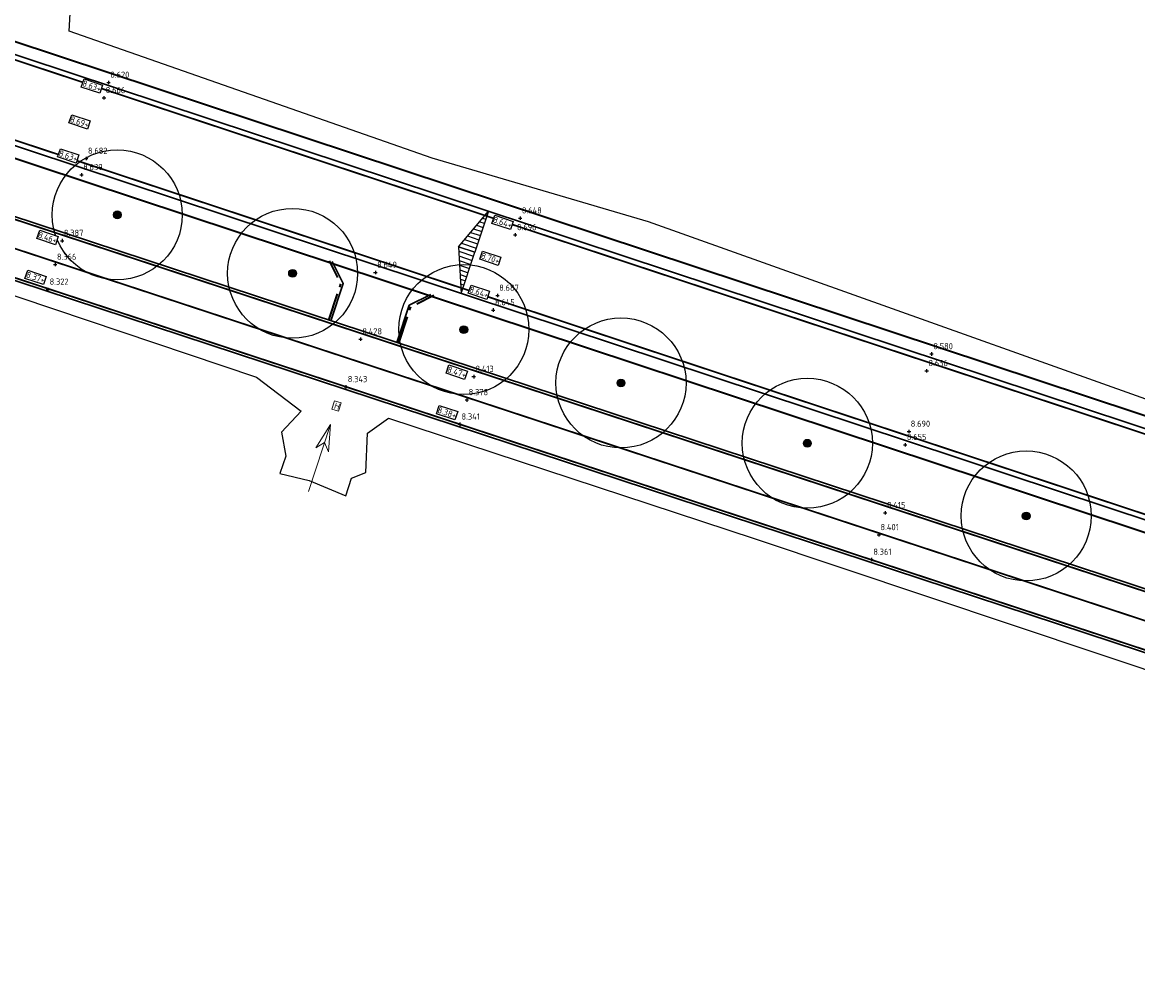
# Model space of a CAD drawing. Header units: metres. Extents: x 158962 to 159595, y 404132 to 404628.
# Tile 3 of 23: x 159035 to 159099, y 404320 to 404375. Entities that reach past the tile are written whole.
import ezdxf

# ---------------------------------------------------------------- set-up
doc = ezdxf.new("R2010")
doc.units = ezdxf.units.M
for name, pattern in [('VH-OPSLUITBAND_120X250', [26, 16, -4, 2, -4]), ('VW-1-3_STREEP', [4, 1, -3]), ('VW-30-270_STREEP', [3, 0.3, -2.7])]:
    doc.linetypes.add(name, pattern=pattern)
doc.layers.get('Defpoints').update_dxf_attribs({"color": 171})
for name, color, linetype, lineweight in [('B-WE-GR-BOOM-S (ingemeten)', 90, 'Continuous', 25), ('B-WE-OG-HOOGTEPUNT-S', 7, 'Continuous', 25), ('B-WE-OG-HOOGTEPUNT-T18', 10, 'Continuous', 18), ('B-WE-OG-TOPOGRAFIE_INRIT-G', 10, 'Continuous', 18), ('N-WE-GW-HOOGTE_AFWERKHOOGTE-T25', 7, 'Continuous', 25), ('N-WE-VH-HALFVERHARDING_GRASBETONSTEEN-G', 7, 'Continuous', 35), ('N-WE-VH-KANTOPSLUITING_OPSLUITBAND_120X250-G', 4, 'VH-OPSLUITBAND_120X250', 35), ('N-WE-VH-KANTVERHARDING-G', 7, 'Continuous', 30), ('N-WE-VH-T18', 7, 'Continuous', 18), ('N-WE-VW-MARKERING_LANGS_STREEP_13_010-G', 7, 'VW-1-3_STREEP', 13), ('N-WE-VW-MARKERING_LANGS_STREEP_30270_010-G', 7, 'VW-30-270_STREEP', 13), ('N-WE-VW-MARKERING_LANGS_STREEP_DOORGETROKKEN_010-G', 7, 'Continuous', 13)]:
    doc.layers.add(name, color=color, linetype=linetype, lineweight=lineweight)
doc.layers.add('Iv-a-afwateringsprofiel', color=5, linetype='Continuous')
doc.styles.add('NLCS-ISO', font='NLCS-ISO.TTF')
doc.styles.add('NLCS-ISO-M200-T18', font='NLCS-ISO.TTF', dxfattribs={"height": 0.36})

# ---------------------------------------------------------------- blocks, each defined once
blk = doc.blocks.new('inrit')
at = {"linetype": 'Continuous'}
for p, q in [((0, 0), (4.064, 0)), ((4.064, 0), (2.532, 0.38)), ((2.532, 0.38), (2.971, 0)), ((4.064, 0), (2.532, -0.38)), ((2.532, -0.38), (2.971, 0))]:
    blk.add_line(p, q, dxfattribs=at)
blk = doc.blocks.new('SGR-BOOM_01')
at = {"ltscale": 0.1}
h = blk.add_hatch(color=256, dxfattribs=at)
edge = h.paths.add_edge_path()
edge.add_arc((0, 0), 0.15, 0, 360)
for radius in [2.5, 0.045]:
    blk.add_circle((0, 0), radius)
blk.add_circle((0, 0), 0.15, dxfattribs=at)
blk = doc.blocks.new('SOG-HOOGTEPUNT-SO')
for p, q in [((-0.5, 0), (0.5, 0)), ((0, 0.5), (0, -0.5))]:
    blk.add_line(p, q)
blk = doc.blocks.new('*U733')
h = blk.add_hatch()
h.set_pattern_fill('AMO-BODEM_LEEM', color=256, scale=0.1, angle=135, pattern_type=2)
h.set_pattern_definition([(270, (-0.5, -0.5295), (0.25, -6e-17), [])])
h.paths.add_polyline_path([(2.5, 0), (2.5, 1), (0, 0)])
h = blk.add_hatch()
h.set_pattern_fill('AMO-BODEM_LEEM', color=256, scale=0.1, angle=135, pattern_type=2)
h.set_pattern_definition([(270, (-1.5, -0.5295), (0.25, -6e-17), [])])
h.paths.add_polyline_path([(2.5, 0), (2.5, 1), (5, 0)])
for points in [[(2.5, 0), (2.5, 1), (0, 0)], [(2.5, 0), (2.5, 1), (5, 0)]]:
    blk.add_lwpolyline(points, close=True)

msp = doc.modelspace()

# ---------------------------------------------------------------- linework, layer by layer
at = {"layer": 'Defpoints'}
for points in [[(159110.677, 404349.558), (159070.667, 404363.84), (159058.193, 404367.515), (159037.262, 404374.839), (159037.408, 404377.589), (159037.132, 404377.944), (159032.843, 404379.498), (159032.611, 404379.718), (159030.945, 404376.885), (159012.767, 404382.811), (159010.471, 404381.905), (159007.272, 404384.949), (158986.237, 404389.471), (158980.218, 404390.767), (158977.853, 404391.665), (158979.692, 404393.964), (158979.03, 404395.258), (158977.383, 404395.172), (158977.238, 404393.477), (158975.368, 404394.385)], [(158975.368, 404372.875), (158980.951, 404373.2), (158986.519, 404372.926), (159001.149, 404370.403), (159012.91, 404366.702), (159048.055, 404354.871), (159050.639, 404352.914), (159049.504, 404351.695), (159049.753, 404350.311), (159049.412, 404349.309), (159051.092, 404348.91), (159053.202, 404348.027), (159053.533, 404349.037), (159054.358, 404349.378), (159054.455, 404351.635), (159055.664, 404352.509), (159076.753, 404345.557), (159111.635, 404333.884)]]:
    msp.add_lwpolyline(points, dxfattribs=at)
at = {"layer": 'N-WE-VH-HALFVERHARDING_GRASBETONSTEEN-G'}
for points in [[(159381.51, 404440.163), (159377.772, 404436.191, -0.085818), (159333.7, 404403.061), (159245.916, 404358.095, -0.044387), (159205.379, 404341.684), (159198.922, 404339.715), (159193.779, 404338.147, -0.155199), (159141.165, 404338.777), (159005.614, 404383.687, 0.100467), (158972.749, 404387.638, 0.100467)], [(159207.246, 404335.562), (159195.645, 404332.025, -0.155199), (159139.152, 404332.702), (159003.601, 404377.611, 0.093522), (158975.373, 404381.4, 0.093522)]]:
    msp.add_lwpolyline(points, format="xyb", dxfattribs=at)
at = {"layer": 'N-WE-VH-KANTOPSLUITING_OPSLUITBAND_120X250-G', "ltscale": 0.1, "elevation": 8.265, "flags": 128}
for points in [[(159052.234, 404358.17), (159052.929, 404360.268), (159052.263, 404361.595)], [(159056.261, 404356.843), (159056.954, 404358.935), (159058.28, 404359.601)]]:
    msp.add_lwpolyline(points, dxfattribs=at)
at = {"layer": 'N-WE-VH-KANTVERHARDING-G'}
for points in [[(159539.074, 404612.556, -0.024921), (159506.431, 404568.982), (159456.553, 404508.888, -0.018201), (159403.383, 404449.375), (159369.507, 404414.129, -0.104938), (159346.659, 404398.628), (159321.392, 404388.33, 0.0216), (159317.193, 404386.403), (159266.471, 404360.422, 0.071669), (159258.676, 404354.898, -0.073217), (159251.53, 404349.867), (159247.456, 404347.812, -0.042275), (159224.517, 404338.577), (159183.351, 404325.923, -0.155354), (159149.07, 404326.266), (159006.927, 404373.097, 0.085931), (158975.368, 404377.764)], [(158975.368, 404387.107, -0.003403), (158976.49, 404387.155, -0.089181), (159005.394, 404383.022), (159140.945, 404338.113, 0.155199), (159193.983, 404337.477), (159199.127, 404339.045), (159205.583, 404341.014, 0.044387), (159246.235, 404357.472), (159334.019, 404402.438, 0.085818), (159378.281, 404435.711), (159382.02, 404439.684)], [(159200.585, 404334.263), (159195.441, 404332.694, -0.155199), (159139.372, 404333.367), (159003.821, 404378.276, 0.093418), (158975.368, 404382.101, 0.093418)], [(159237.45, 404339.447, -0.021058), (159225.545, 404335.232), (159184.38, 404322.577, -0.155354), (159147.975, 404322.942), (159005.832, 404369.772, 0.086172), (158975.368, 404374.263, 0.086172)]]:
    msp.add_lwpolyline(points, format="xyb", dxfattribs=at)
at = {"layer": 'N-WE-VH-KANTVERHARDING-G', "elevation": 8.265}
for points in [[(159052.348, 404358.132), (159053.058, 404360.277), (159052.424, 404361.541)], [(159056.147, 404356.881), (159056.856, 404359.02), (159058.119, 404359.654)]]:
    msp.add_lwpolyline(points, dxfattribs=at)
at = {"layer": 'N-WE-VW-MARKERING_LANGS_STREEP_13_010-G', "const_width": 0.1, "flags": 128}
for points in [[(159533.891, 404612.556, -0.016765), (159513.763, 404585.567), (159490.316, 404556.232, -0.020167), (159397.723, 404449.515), (159385.442, 404436.463), (159381.704, 404432.49, -0.085818), (159336.162, 404398.254), (159248.378, 404353.289, -0.044258), (159207.079, 404336.557), (159195.354, 404332.981, -0.155199), (159139.467, 404333.651), (159003.916, 404378.561, 0.093367), (158975.368, 404382.401)], [(158975.368, 404386.807, -0.003449), (158976.501, 404386.855, -0.089181), (159005.299, 404382.737), (159140.85, 404337.828, 0.155199), (159194.07, 404337.19), (159205.754, 404340.753, 0.044299), (159246.372, 404357.205), (159334.156, 404402.171, 0.085818), (159378.5, 404435.505), (159382.238, 404439.478), (159394.519, 404452.53, 0.020167), (159486.879, 404558.98), (159510.326, 404588.314, 0.015225), (159528.521, 404612.556, 0.015225)]]:
    msp.add_lwpolyline(points, format="xyb", dxfattribs=at)
at = {"layer": 'N-WE-VW-MARKERING_LANGS_STREEP_30270_010-G', "const_width": 0.1, "flags": 128}
msp.add_lwpolyline([(159541.182, 404612.556, -0.025459), (159507.778, 404567.864), (159457.899, 404507.77, -0.018201), (159404.644, 404448.163), (159370.769, 404412.916, -0.104938), (159347.32, 404397.007), (159322.053, 404386.71, 0.0216), (159317.991, 404384.846), (159267.269, 404358.864, 0.071669), (159259.881, 404353.629, -0.073217), (159252.318, 404348.305), (159248.244, 404346.25, -0.042275), (159225.031, 404336.904), (159183.865, 404324.25, -0.155354), (159148.523, 404324.604), (159006.38, 404371.435, 0.086049), (158975.368, 404376.013)], format="xyb", dxfattribs=at)
at = {"layer": 'N-WE-VW-MARKERING_LANGS_STREEP_DOORGETROKKEN_010-G', "const_width": 0.1, "flags": 128}
for points in [[(159539.254, 404612.556, -0.024968), (159506.547, 404568.886), (159456.668, 404508.792, -0.018201), (159403.491, 404449.271), (159369.615, 404414.025, -0.104938), (159346.716, 404398.489), (159321.449, 404388.191, 0.0216), (159317.262, 404386.27), (159266.54, 404360.288, 0.071669), (159258.779, 404354.789, -0.073217), (159251.597, 404349.733), (159247.524, 404347.678, -0.042275), (159224.561, 404338.434), (159183.395, 404325.78, -0.155354), (159149.023, 404326.124), (159006.88, 404372.954, 0.085941), (158975.368, 404377.614)], [(159237.394, 404339.586, -0.021058), (159225.501, 404335.375), (159184.335, 404322.721, -0.155354), (159148.022, 404323.085), (159005.879, 404369.915, 0.086161), (158975.368, 404374.413, 0.086161)]]:
    msp.add_lwpolyline(points, format="xyb", dxfattribs=at)

# ---------------------------------------------------------------- block references
at = {"layer": 'B-WE-GR-BOOM-S (ingemeten)', "xscale": 1.5, "yscale": 1.5, "zscale": 1.5}
for p in [(159040.03, 404364.242, 8.6), (159050.14, 404360.866, 8.602), (159060.014, 404357.619, 8.605), (159069.081, 404354.539, 8.621), (159079.827, 404351.06, 8.619), (159092.452, 404346.865, 8.61)]:
    msp.add_blockref('SGR-BOOM_01', p, dxfattribs=at)
at = {"layer": 'B-WE-OG-HOOGTEPUNT-S', "xscale": 0.2, "yscale": 0.2, "zscale": 0.2}
for p in [(159039.52, 404371.877, 8.62), (159039.261, 404370.991, 8.666), (159038.235, 404367.488, 8.682), (159037.961, 404366.55, 8.639), (159063.26, 404364.049, 8.648), (159036.848, 404362.749, 8.387), (159062.978, 404363.083, 8.696), (159036.445, 404361.373, 8.366), (159054.914, 404360.909, 8.649), (159036.024, 404359.937, 8.322), (159061.955, 404359.586, 8.687), (159061.71, 404358.75, 8.645), (159054.06, 404357.069, 8.428), (159086.995, 404356.213, 8.58), (159060.586, 404354.905, 8.413), (159086.71, 404355.237, 8.636), (159053.22, 404354.313, 8.343), (159060.192, 404353.56, 8.378), (159059.781, 404352.153, 8.341), (159085.688, 404351.736, 8.69), (159085.466, 404350.973, 8.655), (159084.319, 404347.044, 8.415), (159083.948, 404345.77, 8.401), (159083.533, 404344.348, 8.361)]:
    msp.add_blockref('SOG-HOOGTEPUNT-SO', p, dxfattribs=at)
at = {"layer": 'B-WE-OG-TOPOGRAFIE_INRIT-G', "rotation": 71.76502296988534}
msp.add_blockref('inrit', (159051.051, 404348.275), dxfattribs=at)

# ---------------------------------------------------------------- texts
at = {"layer": 'B-WE-OG-HOOGTEPUNT-T18', "style": 'NLCS-ISO'}
for s, p in [('8.620', (159039.623, 404372.149, 8.62)), ('8.666', (159039.363, 404371.263, 8.666)), ('8.682', (159038.338, 404367.76, 8.682)), ('8.639', (159038.063, 404366.822, 8.639)), ('8.648', (159063.363, 404364.321, 8.648)), ('8.387', (159036.95, 404363.021, 8.387)), ('8.696', (159063.08, 404363.354, 8.696)), ('8.366', (159036.547, 404361.645, 8.366)), ('8.649', (159055.017, 404361.181, 8.649)), ('8.322', (159036.127, 404360.209, 8.322)), ('8.687', (159062.057, 404359.858, 8.687)), ('8.645', (159061.813, 404359.022, 8.645)), ('8.428', (159054.163, 404357.341, 8.428)), ('8.580', (159087.097, 404356.485, 8.58)), ('8.413', (159060.688, 404355.176, 8.413)), ('8.636', (159086.812, 404355.509, 8.636)), ('8.343', (159053.322, 404354.584, 8.343)), ('8.378', (159060.295, 404353.832, 8.378)), ('8.341', (159059.883, 404352.424, 8.341)), ('8.690', (159085.791, 404352.008, 8.69)), ('8.655', (159085.568, 404351.245, 8.655)), ('8.415', (159084.422, 404347.316, 8.415)), ('8.401', (159084.05, 404346.042, 8.401)), ('8.361', (159083.635, 404344.62, 8.361))]:
    msp.add_text(s, height=0.36, rotation=359.89083, dxfattribs=at).set_placement(p)

# ---------------------------------------------------------------- next in the draw order: texts
at = {"layer": 'N-WE-GW-HOOGTE_AFWERKHOOGTE-T25', "char_height": 0.36, "width": 0.97783, "attachment_point": 5, "rotation": 341.39523, "style": 'NLCS-ISO-M200-T18', "bg_fill": 19, "box_fill_scale": 1.2, "bg_fill_color": 256, "bg_fill_transparency": 0}
for s, insert in [('8.63+', (159038.563, 404371.672)), ('8.69+', (159037.856, 404369.603)), ('8.63+', (159037.2, 404367.64)), ('8.64+', (159062.252, 404363.806)), ('8.46+', (159036.006, 404362.93)), ('8.70+', (159061.545, 404361.737)), ('8.37+', (159035.314, 404360.633)), ('8.64+', (159060.888, 404359.774)), ('8.47+', (159059.611, 404355.162)), ('8.38+', (159059.049, 404352.824))]:
    msp.add_mtext(s, dxfattribs=dict(at, insert=insert))
at = {"layer": 'N-WE-VH-T18', "insert": (159052.598, 404353.424), "char_height": 0.36, "width": 0.26134, "attachment_point": 1, "rotation": 341.92708, "style": 'NLCS-ISO-M200-T18', "bg_fill": 19, "box_fill_scale": 1.2, "bg_fill_color": 256, "bg_fill_transparency": 0}
msp.add_mtext('\\pi0.02267;H', dxfattribs=at)

# ---------------------------------------------------------------- next in the draw order: block references
at = {"layer": 'Iv-a-afwateringsprofiel', "rotation": 71.66951738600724}
msp.add_blockref('*U733', (159059.866, 404359.708), dxfattribs=at)

doc.saveas('drawing.dxf')
